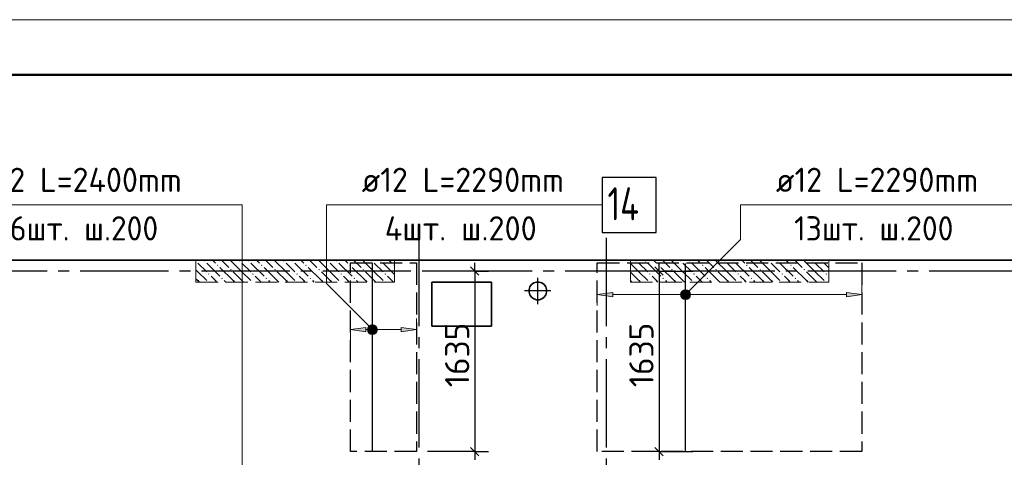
# Model space of a CAD drawing. Header units: millimetres. Extents: x 40580 to 1930067, y -240640 to 81020.
# Tile 246 of 256: x 726403 to 735334, y -184920 to -180951. Entities that reach past the tile are written whole.
import ezdxf

# ---------------------------------------------------------------- set-up
doc = ezdxf.new("R2010")
doc.units = ezdxf.units.MM
for name, pattern in [('______2', [270, 200, -70]), ('______5', [1100, 800, -100, 100, -100]), ('CENTER', [2, 1.25, -0.25, 0.25, -0.25])]:
    doc.linetypes.add(name, pattern=pattern)
for name, color, linetype, lineweight in [('Standard', 7, 'Continuous', 25), ('ДОП Верх по Х', 7, 'Continuous', 25), ('ЖБ Перекрытие верхний уровень', 7, 'Continuous', 35), ('ОСИ', 7, 'CENTER', 15), ('Позиционная метка номер позиции', 7, 'Continuous', 13), ('Примечания', 7, 'Continuous', 13)]:
    doc.layers.add(name, color=color, linetype=linetype, lineweight=lineweight)
doc.layers.add('ЖБ Пилон', color=7, linetype='______2', lineweight=13, true_color=0xa0a0a0)
doc.styles.add('ISOCPEUR', font='isocpeur.ttf')

msp = doc.modelspace()

# ---------------------------------------------------------------- hatches: boundary and pattern name
at = {"layer": 'ДОП Верх по Х', "linetype": 'Continuous', "lineweight": 13, "transparency": 33554687}
for points in [[(731782.3, -183464.9), (731642.3, -183445), (731782.3, -183425)], [(729542.3, -183782.3), (729402.3, -183762.3), (729542.3, -183742.3)]]:
    msp.add_hatch(color=7, dxfattribs=at).paths.add_polyline_path(points, flags=16)
for points in [[(732410, -183463.7), (732410, -183426.2), (732404.8, -183445)], [(732410, -183426.2), (732423.6, -183477.2), (732423.6, -183412.7)], [(732410, -183426.2), (732410, -183463.7), (732423.6, -183477.2)], [(732423.6, -183412.7), (732442.3, -183482.5), (732442.3, -183407.4)], [(732423.6, -183412.7), (732423.6, -183477.2), (732442.3, -183482.5)], [(732442.3, -183407.4), (732442.3, -183482.5), (732461.1, -183477.2)], [(732442.3, -183407.4), (732461.1, -183477.2), (732461.1, -183412.7)], [(732461.1, -183412.7), (732461.1, -183477.2), (732474.6, -183463.7)], [(732461.1, -183412.7), (732474.6, -183463.7), (732474.6, -183426.2)], [(732474.6, -183426.2), (732474.6, -183463.7), (732479.8, -183445)], [(733902.3, -183464.9), (734042.3, -183445), (733902.3, -183425)], [(729862.3, -183782.3), (730002.3, -183762.3), (729862.3, -183742.3)]]:
    msp.add_hatch(color=7, dxfattribs=at).paths.add_polyline_path(points)
at = {"layer": 'ЖБ Пилон', "linetype": 'Continuous', "lineweight": -3, "transparency": 33554687}
for points in [[(728002.3, -183134.7), (728005.8, -183138.2), (728002.3, -183141.6)], [(728072.8, -183138.2), (728079.3, -183131.7), (728085.8, -183138.2), (728079.3, -183144.7)], [(728392.8, -183138.2), (728399.3, -183131.7), (728405.8, -183138.2), (728399.3, -183144.7)], [(728472.8, -183138.2), (728479.3, -183131.7), (728485.8, -183138.2), (728479.3, -183144.7)], [(728792.8, -183138.2), (728799.3, -183131.7), (728805.8, -183138.2), (728799.3, -183144.7)], [(728872.8, -183138.2), (728879.3, -183131.7), (728885.8, -183138.2), (728879.3, -183144.7)], [(729192.8, -183138.2), (729199.3, -183131.7), (729205.8, -183138.2), (729199.3, -183144.7)], [(729272.8, -183138.2), (729279.3, -183131.7), (729285.8, -183138.2), (729279.3, -183144.7)], [(729592.8, -183138.2), (729599.3, -183131.7), (729605.8, -183138.2), (729599.3, -183144.7)], [(729672.8, -183138.2), (729679.3, -183131.7), (729685.8, -183138.2), (729679.3, -183144.7)], [(731992.8, -183138.2), (731999.3, -183131.7), (732005.8, -183138.2), (731999.3, -183144.7)], [(732072.8, -183138.2), (732079.3, -183131.7), (732085.8, -183138.2), (732079.3, -183144.7)], [(732392.8, -183138.2), (732399.3, -183131.7), (732405.8, -183138.2), (732399.3, -183144.7)], [(732472.8, -183138.2), (732479.3, -183131.7), (732485.8, -183138.2), (732479.3, -183144.7)], [(732792.8, -183138.2), (732799.3, -183131.7), (732805.8, -183138.2), (732799.3, -183144.7)], [(732872.8, -183138.2), (732879.3, -183131.7), (732885.8, -183138.2), (732879.3, -183144.7)], [(733192.8, -183138.2), (733199.3, -183131.7), (733205.8, -183138.2), (733199.3, -183144.7)], [(733272.8, -183138.2), (733279.3, -183131.7), (733285.8, -183138.2), (733279.3, -183144.7)], [(733592.8, -183138.2), (733599.3, -183131.7), (733605.8, -183138.2), (733599.3, -183144.7)], [(733672.8, -183138.2), (733679.3, -183131.7), (733685.8, -183138.2), (733679.3, -183144.7)], [(728112.8, -183258.2), (728119.3, -183251.7), (728125.8, -183258.2), (728119.3, -183264.7)], [(728192.8, -183178.2), (728199.3, -183171.7), (728205.8, -183178.2), (728199.3, -183184.7)], [(728312.8, -183218.2), (728319.3, -183211.7), (728325.8, -183218.2), (728319.3, -183224.7)], [(728512.8, -183258.2), (728519.3, -183251.7), (728525.8, -183258.2), (728519.3, -183264.7)], [(728592.8, -183178.2), (728599.3, -183171.7), (728605.8, -183178.2), (728599.3, -183184.7)], [(728712.8, -183218.2), (728719.3, -183211.7), (728725.8, -183218.2), (728719.3, -183224.7)], [(728912.8, -183258.2), (728919.3, -183251.7), (728925.8, -183258.2), (728919.3, -183264.7)], [(728992.8, -183178.2), (728999.3, -183171.7), (729005.8, -183178.2), (728999.3, -183184.7)], [(729112.8, -183218.2), (729119.3, -183211.7), (729125.8, -183218.2), (729119.3, -183224.7)], [(729312.8, -183258.2), (729319.3, -183251.7), (729325.8, -183258.2), (729319.3, -183264.7)], [(729392.8, -183178.2), (729399.3, -183171.7), (729405.8, -183178.2), (729399.3, -183184.7)], [(729512.8, -183218.2), (729519.3, -183211.7), (729525.8, -183218.2), (729519.3, -183224.7)], [(729712.8, -183258.2), (729719.3, -183251.7), (729725.8, -183258.2), (729719.3, -183264.7)], [(729792.8, -183178.2), (729799.3, -183171.7), (729802.3, -183174.7), (729802.3, -183181.6), (729799.3, -183184.7)], [(732112.8, -183258.2), (732119.3, -183251.7), (732125.8, -183258.2), (732119.3, -183264.7)], [(732192.8, -183178.2), (732199.3, -183171.7), (732205.8, -183178.2), (732199.3, -183184.7)], [(732312.8, -183218.2), (732319.3, -183211.7), (732325.8, -183218.2), (732319.3, -183224.7)], [(732512.8, -183258.2), (732519.3, -183251.7), (732525.8, -183258.2), (732519.3, -183264.7)], [(732592.8, -183178.2), (732599.3, -183171.7), (732605.8, -183178.2), (732599.3, -183184.7)], [(732712.8, -183218.2), (732719.3, -183211.7), (732725.8, -183218.2), (732719.3, -183224.7)], [(732912.8, -183258.2), (732919.3, -183251.7), (732925.8, -183258.2), (732919.3, -183264.7)], [(732992.8, -183178.2), (732999.3, -183171.7), (733005.8, -183178.2), (732999.3, -183184.7)], [(733112.8, -183218.2), (733119.3, -183211.7), (733125.8, -183218.2), (733119.3, -183224.7)], [(733312.8, -183258.2), (733319.3, -183251.7), (733325.8, -183258.2), (733319.3, -183264.7)], [(733392.8, -183178.2), (733399.3, -183171.7), (733405.8, -183178.2), (733399.3, -183184.7)], [(733512.8, -183218.2), (733519.3, -183211.7), (733525.8, -183218.2), (733519.3, -183224.7)], [(733712.8, -183258.2), (733719.3, -183251.7), (733725.8, -183258.2), (733719.3, -183264.7)], [(728232.8, -183298.2), (728239.3, -183291.7), (728245.8, -183298.2), (728239.3, -183304.7)], [(728632.8, -183298.2), (728639.3, -183291.7), (728645.8, -183298.2), (728639.3, -183304.7)], [(729032.8, -183298.2), (729039.3, -183291.7), (729045.8, -183298.2), (729039.3, -183304.7)], [(729432.8, -183298.2), (729439.3, -183291.7), (729445.8, -183298.2), (729439.3, -183304.7)], [(732232.8, -183298.2), (732239.3, -183291.7), (732245.8, -183298.2), (732239.3, -183304.7)], [(732632.8, -183298.2), (732639.3, -183291.7), (732645.8, -183298.2), (732639.3, -183304.7)], [(733032.8, -183298.2), (733039.3, -183291.7), (733045.8, -183298.2), (733039.3, -183304.7)], [(733432.8, -183298.2), (733439.3, -183291.7), (733445.8, -183298.2), (733439.3, -183304.7)]]:
    msp.add_hatch(color=7, dxfattribs=at).paths.add_polyline_path(points, flags=16)
at = {"layer": 'Позиционная метка номер позиции', "linetype": 'Continuous', "lineweight": 13, "transparency": 33554687}
for points in [[(732399, -183433.5), (732474.1, -183476.8), (732410.5, -183413.1)], [(732410.5, -183413.1), (732485.6, -183456.4), (732430.9, -183401.7)], [(732410.5, -183413.1), (732474.1, -183476.8), (732485.6, -183456.4)], [(732430.9, -183401.7), (732485.6, -183456.4), (732485.6, -183433.5)], [(732430.9, -183401.7), (732485.6, -183433.5), (732453.8, -183401.7)], [(732453.8, -183401.7), (732485.6, -183433.5), (732474.1, -183413.1)], [(732399, -183456.4), (732453.8, -183488.2), (732399, -183433.5)], [(732399, -183433.5), (732453.8, -183488.2), (732474.1, -183476.8)], [(732430.9, -183488.2), (732399, -183456.4), (732410.5, -183476.8)], [(732399, -183456.4), (732430.9, -183488.2), (732453.8, -183488.2)], [(729570.5, -183794.1), (729613.8, -183719), (729559, -183773.7)], [(729559, -183773.7), (729613.8, -183719), (729590.8, -183719)], [(729559, -183773.7), (729590.8, -183719), (729559, -183750.8)], [(729559, -183750.8), (729590.8, -183719), (729570.5, -183730.5)], [(729570.5, -183794.1), (729634.1, -183730.5), (729613.8, -183719)], [(729590.8, -183805.6), (729634.1, -183730.5), (729570.5, -183794.1)], [(729590.8, -183805.6), (729645.6, -183750.8), (729634.1, -183730.5)], [(729613.8, -183805.6), (729645.6, -183750.8), (729590.8, -183805.6)], [(729613.8, -183805.6), (729645.6, -183773.7), (729645.6, -183750.8)], [(729645.6, -183773.7), (729613.8, -183805.6), (729634.1, -183794.1)]]:
    msp.add_hatch(color=7, dxfattribs=at).paths.add_polyline_path(points)

# ---------------------------------------------------------------- linework, layer by layer
at = {"layer": 'Standard', "color": 7, "linetype": 'Continuous', "lineweight": -3, "transparency": 33554687}
for p, q in [((730530.9, -183231.3), (730530.9, -183156.3)), ((732202.2, -183231.3), (732202.2, -183156.3)), ((730530.9, -184868.3), (730530.9, -184943.3)), ((732202.2, -184868.3), (732202.2, -184943.3))]:
    msp.add_line(p, q, dxfattribs=at)
at = {"layer": 'Standard', "color": 251, "linetype": 'Continuous', "lineweight": -3, "true_color": 0x656565, "transparency": 33554687}
for p, q in [((730530.9, -183231.3), (730102.3, -183231.3)), ((730530.9, -183231.3), (730405.9, -183231.3)), ((730530.9, -183231.3), (730655.9, -183231.3)), ((732202.2, -183231.3), (732077.2, -183231.3)), ((732202.2, -183231.3), (732327.2, -183231.3)), ((732202.2, -183231.3), (732512.3, -183231.3)), ((730530.9, -184868.3), (730102.3, -184868.3)), ((730530.9, -184868.3), (730405.9, -184868.3)), ((730530.9, -184868.3), (730655.9, -184868.3)), ((732202.2, -184868.3), (732077.2, -184868.3)), ((732202.2, -184868.3), (732327.2, -184868.3)), ((732202.2, -184868.3), (732512.3, -184868.3))]:
    msp.add_line(p, q, dxfattribs=at)
at = {"layer": 'Standard', "color": 7, "linetype": 'Continuous', "lineweight": 25, "transparency": 33554687}
for p, q in [((730493.4, -183193.8), (730568.4, -183268.8)), ((732164.7, -183193.8), (732239.7, -183268.8)), ((730493.4, -184830.8), (730568.4, -184905.8)), ((732164.7, -184830.8), (732239.7, -184905.8))]:
    msp.add_line(p, q, dxfattribs=at)
at = {"layer": 'Standard', "color": 8, "linetype": '______5', "lineweight": -3, "transparency": 33554687}
for p, q in [((731102.5, -183530.8), (731102.5, -183291.8)), ((731222, -183411.3), (730982.9, -183411.3))]:
    msp.add_line(p, q, dxfattribs=at)
at = {"layer": 'Standard', "color": 7, "linetype": 'Continuous', "lineweight": 13, "transparency": 33554687}
msp.add_lwpolyline([(715398.3, -240351.3), (757398.3, -240351.3), (757398.3, -180951.3), (715398.3, -180951.3), (715398.3, -240351.3)], close=True, dxfattribs=at)
at = {"layer": 'Standard', "color": 7, "linetype": 'Continuous', "lineweight": 50, "transparency": 33554687}
msp.add_lwpolyline([(717398.3, -181451.3), (756898.3, -181451.3), (756898.3, -239851.3), (717398.3, -239851.3), (717398.3, -181451.3)], close=True, dxfattribs=at)
at = {"layer": 'Standard', "color": 7, "linetype": 'Continuous', "lineweight": -3, "transparency": 33554687}
for points in [[(730530.9, -183231.3), (730530.9, -184389.3), (730530.9, -184389.3), (730530.9, -184868.3)], [(732202.2, -183231.3), (732202.2, -184389), (732202.2, -184389), (732202.2, -184868.3)]]:
    msp.add_lwpolyline(points, dxfattribs=at)
at = {"layer": 'ДОП Верх по Х', "color": 7, "linetype": 'Continuous', "lineweight": 13, "transparency": 33554687}
for p, q in [((726014.3, -182631.3), (728122.3, -182631.3)), ((729485.1, -182631.3), (731571.1, -182631.3)), ((733242.3, -182631.3), (735328.3, -182631.3))]:
    msp.add_line(p, q, dxfattribs=at)
at = {"layer": 'ДОП Верх по Х', "color": 7, "linetype": 'Continuous', "lineweight": -3, "transparency": 33554687}
for p, q in [((729602.3, -184862.3), (729602.3, -183162.3)), ((732442.3, -184862.3), (732442.3, -183162.3))]:
    msp.add_line(p, q, dxfattribs=at)
at = {"layer": 'ДОП Верх по Х', "color": 251, "linetype": 'Continuous', "lineweight": 13, "true_color": 0x494949, "transparency": 33554687}
for p, q in [((731642.3, -183445), (731642.3, -183345)), ((731642.3, -183445), (731782.3, -183425)), ((731782.3, -183425), (731782.3, -183464.9)), ((732442.3, -183407.4), (732442.3, -183407.4)), ((734042.3, -183445), (733902.3, -183425)), ((733902.3, -183425), (733902.3, -183464.9)), ((734042.3, -183445), (734042.3, -183345)), ((731782.3, -183464.9), (731642.3, -183445)), ((731642.3, -183445), (731642.3, -183545)), ((731642.3, -183445), (731642.3, -183445)), ((731782.3, -183445), (732412.3, -183445)), ((732442.3, -183482.5), (732442.3, -183482.5)), ((732472.3, -183445), (733902.3, -183445)), ((733902.3, -183464.9), (734042.3, -183445)), ((734042.3, -183445), (734042.3, -183545)), ((734042.3, -183445), (734042.3, -183445)), ((729402.3, -183762.3), (729402.3, -183662.3)), ((730002.3, -183762.3), (730002.3, -183662.3)), ((729402.3, -183762.3), (729542.3, -183742.3)), ((729542.3, -183782.3), (729402.3, -183762.3)), ((729402.3, -183762.3), (729402.3, -183862.3)), ((729402.3, -183762.3), (729402.3, -183762.3)), ((729542.3, -183742.3), (729542.3, -183782.3)), ((729542.3, -183762.3), (729572.3, -183762.3)), ((729602.3, -183724.8), (729602.3, -183724.8)), ((729632.3, -183762.3), (729862.3, -183762.3)), ((730002.3, -183762.3), (729862.3, -183742.3)), ((729862.3, -183742.3), (729862.3, -183782.3)), ((729862.3, -183782.3), (730002.3, -183762.3)), ((730002.3, -183762.3), (730002.3, -183862.3)), ((730002.3, -183762.3), (730002.3, -183762.3)), ((729602.3, -183799.8), (729602.3, -183799.8))]:
    msp.add_line(p, q, dxfattribs=at)
at = {"layer": 'ДОП Верх по Х', "color": 7, "linetype": 'Continuous', "lineweight": 25, "transparency": 33554687}
msp.add_lwpolyline([(731685.1, -182881.3), (732175.1, -182881.3), (732175.1, -182381.3), (731685.1, -182381.3), (731685.1, -182881.3)], dxfattribs=at)
at = {"layer": 'ДОП Верх по Х', "color": 251, "linetype": 'Continuous', "lineweight": 13, "true_color": 0x494949, "transparency": 33554687}
msp.add_circle((732442.3, -183445), 37.5, dxfattribs=at)
at = {"layer": 'ЖБ Перекрытие верхний уровень', "transparency": 33554687}
for p, q in [((737752.3, -183131.3), (724322.3, -183131.3)), ((730682.2, -183331.5), (730142.2, -183331.5)), ((730142.2, -183331.5), (730142.2, -183731.5)), ((730682.2, -183731.5), (730682.2, -183331.5)), ((731065.8, -183339.4), (731045.4, -183354.3)), ((731089.8, -183331.6), (731065.8, -183339.4)), ((731115.1, -183331.6), (731089.8, -183331.6)), ((731139.1, -183339.4), (731115.1, -183331.6)), ((731159.5, -183354.3), (731139.1, -183339.4)), ((731030.6, -183374.7), (731022.8, -183398.7)), ((731022.8, -183398.7), (731022.8, -183423.9)), ((731022.8, -183423.9), (731030.6, -183447.9)), ((731045.4, -183354.3), (731030.6, -183374.7)), ((731174.3, -183374.7), (731159.5, -183354.3)), ((731182.1, -183398.7), (731174.3, -183374.7)), ((731174.3, -183447.9), (731182.1, -183423.9)), ((731182.1, -183423.9), (731182.1, -183398.7)), ((731030.6, -183447.9), (731045.4, -183468.3)), ((731045.4, -183468.3), (731065.8, -183483.2)), ((731065.8, -183483.2), (731089.8, -183491)), ((731089.8, -183491), (731115.1, -183491)), ((731115.1, -183491), (731139.1, -183483.2)), ((731139.1, -183483.2), (731159.5, -183468.3)), ((731159.5, -183468.3), (731174.3, -183447.9)), ((730142.2, -183731.5), (730682.2, -183731.5))]:
    msp.add_line(p, q, dxfattribs=at)
at = {"layer": 'ЖБ Пилон', "color": 253, "linetype": '______2', "lineweight": 13, "true_color": 0xa0a0a0, "transparency": 33554687}
for p, q in [((729802.3, -183131.3), (728002.3, -183131.3)), ((728002.3, -183131.3), (728002.3, -183331.3)), ((729802.3, -183331.3), (729802.3, -183131.3)), ((733742.3, -183131.3), (731942.3, -183131.3)), ((731942.3, -183131.3), (731942.3, -183331.3)), ((733742.3, -183331.3), (733742.3, -183131.3)), ((728002.3, -183331.3), (729802.3, -183331.3)), ((731942.3, -183331.3), (733742.3, -183331.3))]:
    msp.add_line(p, q, dxfattribs=at)
at = {"layer": 'ЖБ Пилон', "color": 9, "linetype": 'Continuous', "lineweight": -3, "true_color": 0xc7c7c7, "transparency": 33554687}
for p, q in [((728019.3, -183158.2), (728099.3, -183238.2)), ((728099.3, -183158.2), (728219.3, -183278.2)), ((728152.4, -183131.3), (728179.3, -183158.2)), ((728232.4, -183131.3), (728299.3, -183198.2)), ((728419.3, -183238.2), (728312.4, -183131.3)), ((728419.3, -183158.2), (728499.3, -183238.2)), ((728499.3, -183158.2), (728619.3, -183278.2)), ((728552.4, -183131.3), (728579.3, -183158.2)), ((728632.4, -183131.3), (728699.3, -183198.2)), ((728819.3, -183238.2), (728712.4, -183131.3)), ((728819.3, -183158.2), (728899.3, -183238.2)), ((728899.3, -183158.2), (729019.3, -183278.2)), ((728952.4, -183131.3), (728979.3, -183158.2)), ((729032.4, -183131.3), (729099.3, -183198.2)), ((729219.3, -183238.2), (729112.4, -183131.3)), ((729219.3, -183158.2), (729299.3, -183238.2)), ((729299.3, -183158.2), (729419.3, -183278.2)), ((729352.4, -183131.3), (729379.3, -183158.2)), ((729432.4, -183131.3), (729499.3, -183198.2)), ((729619.3, -183238.2), (729512.4, -183131.3)), ((729619.3, -183158.2), (729699.3, -183238.2)), ((729699.3, -183158.2), (729802.3, -183261.2)), ((729752.4, -183131.3), (729779.3, -183158.2)), ((732019.3, -183238.2), (731942.3, -183161.2)), ((732019.3, -183158.2), (732099.3, -183238.2)), ((732099.3, -183158.2), (732219.3, -183278.2)), ((732152.4, -183131.3), (732179.3, -183158.2)), ((732232.4, -183131.3), (732299.3, -183198.2)), ((732419.3, -183238.2), (732312.4, -183131.3)), ((732419.3, -183158.2), (732499.3, -183238.2)), ((732499.3, -183158.2), (732619.3, -183278.2)), ((732552.4, -183131.3), (732579.3, -183158.2)), ((732632.4, -183131.3), (732699.3, -183198.2)), ((732819.3, -183238.2), (732712.4, -183131.3)), ((732819.3, -183158.2), (732899.3, -183238.2)), ((732899.3, -183158.2), (733019.3, -183278.2)), ((732952.4, -183131.3), (732979.3, -183158.2)), ((733032.4, -183131.3), (733099.3, -183198.2)), ((733219.3, -183238.2), (733112.4, -183131.3)), ((733219.3, -183158.2), (733299.3, -183238.2)), ((733299.3, -183158.2), (733419.3, -183278.2)), ((733352.4, -183131.3), (733379.3, -183158.2)), ((733432.4, -183131.3), (733499.3, -183198.2)), ((733619.3, -183238.2), (733512.4, -183131.3)), ((733619.3, -183158.2), (733699.3, -183238.2)), ((733699.3, -183158.2), (733742.3, -183201.2)), ((728019.3, -183238.2), (728002.3, -183221.2)), ((728019.3, -183238.2), (728099.3, -183318.2)), ((728339.3, -183318.2), (728219.3, -183198.2)), ((728339.3, -183238.2), (728419.3, -183318.2)), ((728419.3, -183238.2), (728499.3, -183318.2)), ((728739.3, -183318.2), (728619.3, -183198.2)), ((728739.3, -183238.2), (728819.3, -183318.2)), ((728819.3, -183238.2), (728899.3, -183318.2)), ((729139.3, -183318.2), (729019.3, -183198.2)), ((729139.3, -183238.2), (729219.3, -183318.2)), ((729219.3, -183238.2), (729299.3, -183318.2)), ((729539.3, -183318.2), (729419.3, -183198.2)), ((729539.3, -183238.2), (729619.3, -183318.2)), ((729619.3, -183238.2), (729699.3, -183318.2)), ((731942.3, -183241.2), (732019.3, -183318.2)), ((732019.3, -183238.2), (732099.3, -183318.2)), ((732339.3, -183318.2), (732219.3, -183198.2)), ((732339.3, -183238.2), (732419.3, -183318.2)), ((732419.3, -183238.2), (732499.3, -183318.2)), ((732739.3, -183318.2), (732619.3, -183198.2)), ((732739.3, -183238.2), (732819.3, -183318.2)), ((732819.3, -183238.2), (732899.3, -183318.2)), ((733139.3, -183318.2), (733019.3, -183198.2)), ((733139.3, -183238.2), (733219.3, -183318.2)), ((733219.3, -183238.2), (733299.3, -183318.2)), ((733539.3, -183318.2), (733419.3, -183198.2)), ((733539.3, -183238.2), (733619.3, -183318.2)), ((733619.3, -183238.2), (733699.3, -183318.2)), ((728002.3, -183301.2), (728019.3, -183318.2)), ((728019.3, -183318.2), (728032.4, -183331.3)), ((728179.3, -183318.2), (728139.3, -183278.2)), ((728192.4, -183331.3), (728179.3, -183318.2)), ((728259.3, -183318.2), (728272.4, -183331.3)), ((728339.3, -183318.2), (728352.4, -183331.3)), ((728419.3, -183318.2), (728432.4, -183331.3)), ((728579.3, -183318.2), (728539.3, -183278.2)), ((728592.4, -183331.3), (728579.3, -183318.2)), ((728659.3, -183318.2), (728672.4, -183331.3)), ((728739.3, -183318.2), (728752.4, -183331.3)), ((728819.3, -183318.2), (728832.4, -183331.3)), ((728979.3, -183318.2), (728939.3, -183278.2)), ((728992.4, -183331.3), (728979.3, -183318.2)), ((729059.3, -183318.2), (729072.4, -183331.3)), ((729139.3, -183318.2), (729152.4, -183331.3)), ((729219.3, -183318.2), (729232.4, -183331.3)), ((729379.3, -183318.2), (729339.3, -183278.2)), ((729392.4, -183331.3), (729379.3, -183318.2)), ((729459.3, -183318.2), (729472.4, -183331.3)), ((729539.3, -183318.2), (729552.4, -183331.3)), ((729619.3, -183318.2), (729632.4, -183331.3)), ((729779.3, -183318.2), (729739.3, -183278.2)), ((729792.4, -183331.3), (729779.3, -183318.2)), ((731942.3, -183321.2), (731952.4, -183331.3)), ((732019.3, -183318.2), (732032.4, -183331.3)), ((732179.3, -183318.2), (732139.3, -183278.2)), ((732192.4, -183331.3), (732179.3, -183318.2)), ((732259.3, -183318.2), (732272.4, -183331.3)), ((732339.3, -183318.2), (732352.4, -183331.3)), ((732419.3, -183318.2), (732432.4, -183331.3)), ((732579.3, -183318.2), (732539.3, -183278.2)), ((732592.4, -183331.3), (732579.3, -183318.2)), ((732659.3, -183318.2), (732672.4, -183331.3)), ((732739.3, -183318.2), (732752.4, -183331.3)), ((732819.3, -183318.2), (732832.4, -183331.3)), ((732979.3, -183318.2), (732939.3, -183278.2)), ((732992.4, -183331.3), (732979.3, -183318.2)), ((733059.3, -183318.2), (733072.4, -183331.3)), ((733139.3, -183318.2), (733152.4, -183331.3)), ((733219.3, -183318.2), (733232.4, -183331.3)), ((733379.3, -183318.2), (733339.3, -183278.2)), ((733392.4, -183331.3), (733379.3, -183318.2)), ((733459.3, -183318.2), (733472.4, -183331.3)), ((733539.3, -183318.2), (733552.4, -183331.3)), ((733619.3, -183318.2), (733632.4, -183331.3)), ((733742.3, -183281.2), (733739.3, -183278.2))]:
    msp.add_line(p, q, dxfattribs=at)
at = {"layer": 'ОСИ', "color": 8, "linetype": '______5', "lineweight": -3, "transparency": 33554687}
for p, q in [((730022.3, -182931.3), (730022.3, -233251.3)), ((731722.3, -182931.3), (731722.3, -233251.3)), ((738752.3, -183231.3), (718998.3, -183231.3))]:
    msp.add_line(p, q, dxfattribs=at)
at = {"layer": 'Позиционная метка номер позиции', "color": 7, "linetype": 'Continuous', "lineweight": 13, "transparency": 33554687}
for p, q in [((732410.5, -183413.1), (732410.5, -183413.1)), ((732474.1, -183413.1), (732474.1, -183413.1)), ((732410.5, -183476.8), (732410.5, -183476.8)), ((732474.1, -183476.8), (732474.1, -183476.8)), ((729570.5, -183730.5), (729570.5, -183730.5)), ((729634.1, -183730.5), (729634.1, -183730.5)), ((729570.5, -183794.1), (729570.5, -183794.1)), ((729634.1, -183794.1), (729634.1, -183794.1))]:
    msp.add_line(p, q, dxfattribs=at)
for points in [[(728922.3, -186321.1), (728422.3, -185821.1), (728422.3, -182631.3), (725922.3, -182631.3)], [(729602.3, -183762.3), (729185.1, -183345.1), (729185.1, -182631.3), (731685.1, -182631.3)], [(732442.3, -183445), (732942.3, -182945), (732942.3, -182631.3), (735442.3, -182631.3)]]:
    msp.add_lwpolyline(points, dxfattribs=at)
for centre in [(732442.3, -183445), (729602.3, -183762.3)]:
    msp.add_circle(centre, 45, dxfattribs=at)
at = {"layer": 'Примечания', "color": 7, "linetype": '______2', "lineweight": -3, "transparency": 33554687}
for p, q in [((729402.3, -183156.3), (730002.3, -183156.3)), ((729402.3, -184868.3), (729402.3, -183156.3)), ((730002.3, -183156.3), (730002.3, -184868.3)), ((731642.3, -183156.3), (734042.3, -183156.3)), ((731642.3, -184868.3), (731642.3, -183156.3)), ((734042.3, -183156.3), (734042.3, -184868.3)), ((730002.3, -184868.3), (729402.3, -184868.3)), ((734042.3, -184868.3), (731642.3, -184868.3))]:
    msp.add_line(p, q, dxfattribs=at)

# ---------------------------------------------------------------- texts
at = {"layer": 'Standard', "color": 7, "linetype": 'Continuous', "lineweight": 25, "transparency": 33554687, "char_height": 220, "width": 594.589, "attachment_point": 7, "rotation": 90, "style": 'ISOCPEUR'}
for insert in [(730480.9, -184284.3), (732152.2, -184284.3)]:
    msp.add_mtext('1635', dxfattribs=dict(at, insert=insert))
at = {"layer": 'ДОП Верх по Х', "color": 7, "linetype": 'Continuous', "lineweight": 13, "transparency": 33554687, "attachment_point": 7, "style": 'ISOCPEUR'}
for s, insert, char_height, width in [('\\W0.96;ø12 L=2400mm ', (726034.3, -182514), 220, 2173.894), ('\\W0.96;ø12 L=2290mm ', (729505.1, -182514), 220, 2152.025), ('\\W0.96;ø12 L=2290mm ', (733262.3, -182514), 220, 2152.025), ('\\W0.76;14', (731735.1, -182771.3), 300, 504.551), ('\\W0.95;16шт. ш.200 ', (726210.3, -182954), 220, 1820.761), ('\\W0.97;4шт. ш.200 ', (729714.1, -182954), 220, 1735.063), ('\\W0.95;13шт. ш.200 ', (733427.3, -182954), 220, 1820.767)]:
    msp.add_mtext(s, dxfattribs=dict(at, insert=insert, char_height=char_height, width=width))

doc.saveas('drawing.dxf')
